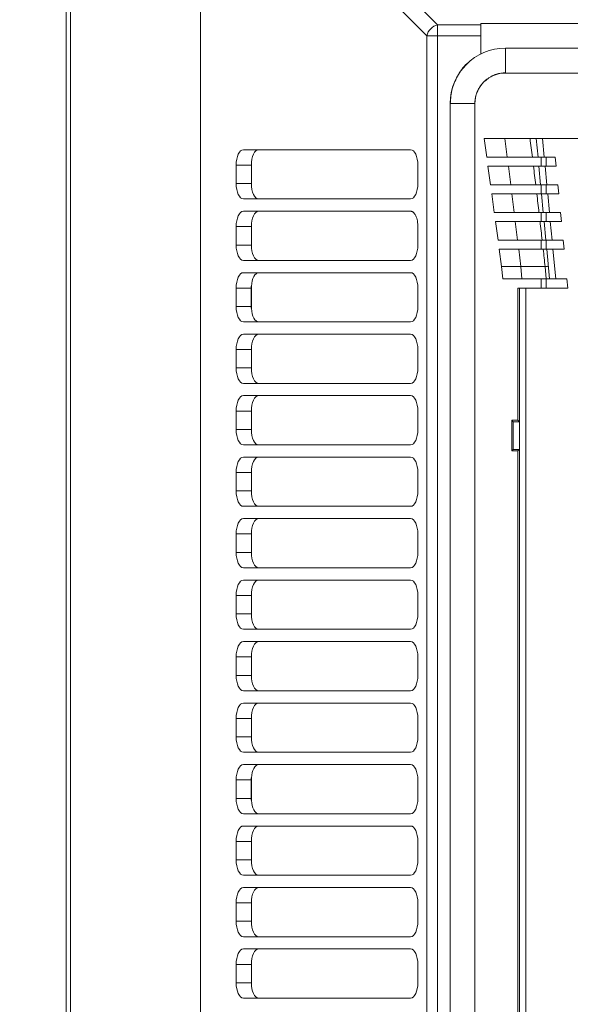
# Model space of a CAD drawing. Header units: millimetres. Extents: x 30 to 1432, y 107 to 988.
# Tile 11 of 34: x 933 to 1023, y 614 to 774. Entities that reach past the tile are written whole.
import ezdxf

# ---------------------------------------------------------------- set-up
doc = ezdxf.new("R2010")
doc.units = ezdxf.units.MM
doc.header["$LTSCALE"] = 5
doc.layers.add('AA', color=7, linetype='Continuous')
doc.styles.add('SLDTEXTSTYLE1', font='TXT', dxfattribs={"width": 0.75})
doc.dimstyles.new('SLDDIMSTYLE2', dxfattribs={"dimtxt": 17.5, "dimasz": 16.51, "dimexe": 0, "dimexo": 0.0625, "dimgap": 4.375, "dimtad": 1, "dimrnd": 1e-09, "dimzin": 12, "dimdsep": 46, "dimtxsty": 'SLDTEXTSTYLE1', "dimsah": 1, "dimcen": 0.09, "dimadec": 0, "dimazin": 3, "dimtfac": 1, "dimtmove": 0, "dimatfit": 0, "dimfxl": 1, "dimfrac": 2, "dimtolj": 1, "dimtzin": 12, "dimarcsym": 0})

# ---------------------------------------------------------------- blocks, each defined once
blk = doc.blocks.new('*D7')
at = {"layer": 'AA', "color": 7}
for p, q in [((941, 836.31), (941, 887.19)), ((1038, 706.39), (1038, 887.19)), ((941, 882.19), (909.25, 882.19)), ((1038, 882.19), (941, 882.19)), ((1038, 882.19), (1069.75, 882.19))]:
    blk.add_line(p, q, dxfattribs=at)
for points in [[(941, 882.19), (924.49, 884.73), (924.49, 879.65)], [(1038, 882.19), (1054.51, 879.65), (1054.51, 884.73)]]:
    blk.add_solid(points, dxfattribs=at)
at = {"layer": 'AA', "color": 7, "insert": (953.88, 904.75, 18.06), "char_height": 17.5, "attachment_point": 1, "style": 'SLDTEXTSTYLE1'}
blk.add_mtext('97', dxfattribs=at)

msp = doc.modelspace()

# ---------------------------------------------------------------- linework, layer by layer
at = {"color": 7, "linetype": 'Continuous', "lineweight": 15}
for p, q in [((941.003, 397.078), (941.003, 831.31)), ((941.71, 397.078), (941.71, 831.31)), ((1008.503, 773.508), (1008.503, 773.741)), ((1008.503, 773.741), (1025.503, 773.741)), ((1001.454, 773.508), (1008.503, 773.508)), ((1001.454, 771.742), (1001.454, 773.508)), ((1001.454, 771.742), (999.689, 771.742)), ((1001.454, 456.645), (1001.454, 771.742)), ((1001.454, 771.742), (1008.503, 771.742)), ((1008.503, 771.742), (1008.503, 768.756)), ((1305.503, 769.713), (1012.503, 769.713)), ((1012.503, 765.674), (1305.503, 765.674)), ((1003.483, 760.694), (1003.483, 467.694)), ((1007.522, 467.694), (1007.522, 760.694)), ((1009.033, 755), (1012.413, 755)), ((1012.413, 755), (1016.484, 755)), ((1012.413, 755), (1012.785, 752)), ((1017.503, 755), (1018.507, 755)), ((1017.503, 755), (1017.787, 752)), ((1018.791, 752), (1018.507, 755)), ((1018.507, 755), (1024.468, 755)), ((1009.442, 752), (1012.785, 752)), ((1012.785, 752), (1016.863, 752)), ((1020.599, 752), (1018.791, 752)), ((968.667, 747.694), (968.667, 750.694)), ((971.139, 750.694), (968.667, 750.694)), ((1017.048, 750.5), (1012.97, 750.5)), ((1013.342, 747.5), (1012.97, 750.5)), ((1018.933, 750.5), (1017.928, 750.5)), ((1018.933, 750.5), (1020.741, 750.5)), ((1019.217, 747.5), (1018.933, 750.5)), ((971.139, 747.694), (968.667, 747.694)), ((1013.342, 747.5), (1017.413, 747.5)), ((1018.212, 747.5), (1019.217, 747.5)), ((1021.025, 747.5), (1019.217, 747.5)), ((997.06, 745.194), (969.84, 745.194)), ((1013.528, 746), (1010.26, 746)), ((1017.592, 746), (1013.528, 746)), ((1013.899, 743), (1013.528, 746)), ((1019.359, 746), (1018.354, 746)), ((1018.354, 746), (1018.638, 743)), ((1019.359, 746), (1021.167, 746)), ((1019.643, 743), (1019.359, 746)), ((969.84, 743.194), (997.06, 743.194)), ((1010.669, 743), (1013.899, 743)), ((1013.899, 743), (1017.945, 743)), ((1018.638, 743), (1019.643, 743)), ((1021.451, 743), (1019.643, 743)), ((968.667, 737.694), (968.667, 740.694)), ((1018.119, 741.5), (1014.085, 741.5)), ((1014.456, 738.5), (1014.085, 741.5)), ((1019.785, 741.5), (1018.78, 741.5)), ((1018.78, 741.5), (1019.064, 738.5)), ((1019.785, 741.5), (1021.593, 741.5)), ((1020.068, 738.5), (1019.785, 741.5)), ((1011.282, 738.5), (1014.456, 738.5)), ((1019.064, 738.5), (1020.068, 738.5)), ((1021.877, 738.5), (1020.068, 738.5)), ((1021.877, 738.5), (1022.018, 737)), ((1014.642, 737), (1011.487, 737)), ((1018.631, 737), (1014.642, 737)), ((1014.989, 734.194), (1014.642, 737)), ((1020.21, 737), (1019.206, 737)), ((1019.206, 737), (1019.661, 732.194)), ((1020.21, 737), (1022.018, 737)), ((1020.665, 732.194), (1020.21, 737)), ((997.06, 735.194), (969.84, 735.194)), ((1014.989, 734.194), (1018.945, 734.194)), ((1015.179, 732.194), (1014.989, 734.194)), ((1019.134, 732.194), (1018.945, 734.194)), ((969.84, 733.194), (997.06, 733.194)), ((1012.059, 732.194), (1015.179, 732.194)), ((1015.179, 732.194), (1019.134, 732.194)), ((1019.134, 732.194), (1019.661, 732.194)), ((1019.661, 732.194), (1020.665, 732.194)), ((1022.473, 732.194), (1020.665, 732.194)), ((971.103, 730.694), (968.667, 730.694)), ((1014.503, 730.694), (1014.786, 730.694)), ((1014.786, 730.694), (1014.786, 497.694)), ((1014.786, 730.694), (1015.786, 730.694)), ((1015.786, 730.694), (1022.615, 730.694)), ((1015.786, 497.694), (1015.786, 730.694)), ((971.103, 727.694), (968.667, 727.694)), ((997.06, 725.194), (969.84, 725.194)), ((969.84, 723.194), (997.06, 723.194)), ((968.667, 717.694), (968.667, 720.694)), ((971.139, 720.694), (968.667, 720.694)), ((971.139, 717.694), (968.667, 717.694)), ((997.06, 715.194), (969.84, 715.194)), ((969.84, 713.194), (997.06, 713.194)), ((968.667, 707.694), (968.667, 710.694)), ((971.139, 710.694), (968.667, 710.694)), ((1014.503, 709.194), (1013.503, 709.194)), ((1013.749, 708.947), (1013.503, 709.194)), ((1013.503, 709.194), (1013.503, 704.194)), ((1013.749, 708.947), (1014.764, 708.932)), ((1013.749, 704.44), (1013.749, 708.947)), ((1014.764, 708.932), (1014.764, 704.455)), ((971.139, 707.694), (968.667, 707.694)), ((997.06, 705.194), (969.84, 705.194)), ((969.84, 703.194), (997.06, 703.194)), ((1013.503, 704.194), (1013.749, 704.44)), ((1014.764, 704.455), (1013.749, 704.44)), ((1014.764, 704.455), (1014.503, 704.194)), ((1014.503, 704.194), (1014.503, 524.194)), ((968.667, 697.694), (968.667, 700.694)), ((971.139, 700.694), (968.667, 700.694)), ((971.139, 697.694), (968.667, 697.694)), ((997.06, 695.194), (969.84, 695.194)), ((969.84, 693.194), (997.06, 693.194)), ((968.667, 687.694), (968.667, 690.694)), ((971.139, 690.694), (968.667, 690.694)), ((971.139, 687.694), (968.667, 687.694)), ((997.06, 685.194), (969.84, 685.194)), ((969.84, 683.194), (997.06, 683.194)), ((968.667, 677.694), (968.667, 680.694)), ((971.139, 680.694), (968.667, 680.694)), ((971.139, 677.694), (968.667, 677.694)), ((997.06, 675.194), (969.84, 675.194)), ((969.84, 673.194), (997.06, 673.194)), ((968.667, 667.694), (968.667, 670.694)), ((971.139, 667.694), (968.667, 667.694)), ((997.06, 665.194), (969.84, 665.194)), ((969.84, 663.194), (997.06, 663.194)), ((971.139, 660.694), (968.667, 660.694)), ((971.139, 657.694), (968.667, 657.694)), ((997.06, 655.194), (969.84, 655.194)), ((969.84, 653.194), (997.06, 653.194)), ((968.667, 647.694), (968.667, 650.694)), ((971.103, 650.694), (968.667, 650.694)), ((971.103, 647.694), (968.667, 647.694)), ((997.06, 645.194), (969.84, 645.194)), ((969.84, 643.194), (997.06, 643.194)), ((968.667, 637.694), (968.667, 640.694)), ((971.139, 640.694), (968.667, 640.694)), ((971.139, 637.694), (968.667, 637.694)), ((997.06, 635.194), (969.84, 635.194)), ((969.84, 633.194), (997.06, 633.194)), ((968.667, 627.694), (968.667, 630.694)), ((971.139, 630.694), (968.667, 630.694)), ((971.139, 627.694), (968.667, 627.694)), ((997.06, 625.194), (969.84, 625.194)), ((969.84, 623.194), (997.06, 623.194)), ((968.667, 617.694), (968.667, 620.694)), ((971.139, 620.694), (968.667, 620.694)), ((971.139, 617.694), (968.667, 617.694)), ((997.06, 615.194), (969.84, 615.194))]:
    msp.add_line(p, q, dxfattribs=at)
at = {"color": 144, "linetype": 'Continuous', "lineweight": 0}
for p, q in [((1001.454, 773.508), (969.532, 805.43)), ((962.858, 799.394), (962.858, 428.994)), ((1008.503, 771.742), (1008.503, 773.508)), ((999.689, 456.645), (999.689, 771.742)), ((1009.033, 755), (1009.442, 752)), ((969.84, 753.194), (997.06, 753.194)), ((1017.787, 752), (1018.791, 752)), ((1018.303, 752), (1018.303, 750.5)), ((1020.741, 750.5), (1020.599, 752)), ((971.139, 750.694), (971.139, 747.694)), ((971.149, 751.021), (971.149, 747.367)), ((998.234, 750.694), (998.234, 747.694)), ((1012.97, 750.5), (1009.647, 750.5)), ((1009.647, 750.5), (1010.056, 747.5)), ((1017.928, 750.5), (1018.212, 747.5)), ((1010.056, 747.5), (1013.342, 747.5)), ((1018.303, 747.5), (1018.303, 746)), ((1021.167, 746), (1021.025, 747.5)), ((1010.26, 746), (1010.669, 743)), ((1018.303, 743), (1018.303, 741.5)), ((1021.593, 741.5), (1021.451, 743)), ((971.139, 740.694), (968.667, 740.694)), ((971.139, 740.694), (971.139, 737.694)), ((971.149, 741.021), (971.149, 737.367)), ((998.234, 740.694), (998.234, 737.694)), ((1014.085, 741.5), (1010.874, 741.5)), ((1010.874, 741.5), (1011.282, 738.5)), ((1014.456, 738.5), (1018.462, 738.5)), ((1018.303, 738.5), (1018.303, 737)), ((971.139, 737.694), (968.667, 737.694)), ((1011.487, 737), (1011.869, 734.194)), ((1011.869, 734.194), (1014.989, 734.194)), ((1012.059, 732.194), (1011.869, 734.194)), ((1018.303, 732.194), (1018.303, 730.694)), ((1022.615, 730.694), (1022.473, 732.194)), ((968.667, 727.694), (968.667, 730.694)), ((971.103, 730.694), (971.103, 727.694)), ((971.149, 731.021), (971.149, 727.367)), ((998.234, 730.694), (998.234, 727.694)), ((1014.503, 730.694), (1014.503, 709.194)), ((971.139, 720.694), (971.139, 717.694)), ((971.149, 721.021), (971.149, 717.367)), ((998.234, 720.694), (998.234, 717.694)), ((971.139, 710.694), (971.139, 707.694)), ((971.149, 711.021), (971.149, 707.367)), ((998.234, 710.694), (998.234, 707.694)), ((1014.503, 709.194), (1014.764, 708.932)), ((1013.503, 704.194), (1014.503, 704.194)), ((971.139, 700.694), (971.139, 697.694)), ((971.149, 701.021), (971.149, 697.367)), ((998.234, 700.694), (998.234, 697.694)), ((971.139, 690.694), (971.139, 687.694)), ((971.149, 691.021), (971.149, 687.367)), ((998.234, 690.694), (998.234, 687.694)), ((971.139, 680.694), (971.139, 677.694)), ((971.149, 681.021), (971.149, 677.367)), ((998.234, 680.694), (998.234, 677.694)), ((971.139, 670.694), (968.667, 670.694)), ((971.139, 670.694), (971.139, 667.694)), ((971.149, 671.021), (971.149, 667.367)), ((998.234, 670.694), (998.234, 667.694)), ((968.667, 657.694), (968.667, 660.694)), ((971.139, 660.694), (971.139, 657.694)), ((971.149, 661.021), (971.149, 657.367)), ((998.234, 660.694), (998.234, 657.694)), ((971.103, 650.694), (971.103, 647.694)), ((971.149, 651.021), (971.149, 647.367)), ((998.234, 650.694), (998.234, 647.694)), ((971.139, 640.694), (971.139, 637.694)), ((971.149, 641.021), (971.149, 637.367)), ((998.234, 640.694), (998.234, 637.694)), ((971.149, 631.021), (971.149, 627.367)), ((971.139, 630.694), (971.139, 627.694)), ((998.234, 630.694), (998.234, 627.694)), ((971.139, 620.694), (971.139, 617.694)), ((971.149, 621.021), (971.149, 617.367)), ((998.234, 620.694), (998.234, 617.694))]:
    msp.add_line(p, q, dxfattribs=at)
at = {"color": 8, "linetype": 'Continuous', "lineweight": 15}
for p, q in [((999.689, 771.742), (967.766, 803.664)), ((1012.503, 765.674), (1012.503, 769.713)), ((1007.522, 760.694), (1003.483, 760.694)), ((1019.103, 750.5), (1019.103, 752)), ((1019.103, 746), (1019.103, 747.5)), ((1019.103, 741.5), (1019.103, 743)), ((1019.103, 737), (1019.103, 738.5)), ((1019.103, 730.694), (1019.103, 732.194))]:
    msp.add_line(p, q, dxfattribs=at)
at = {"color": 7, "linetype": 'Continuous', "lineweight": 15, "flags": 128}
for points in [[(968.667, 750.694), (968.689, 751.181), (968.756, 751.65), (968.865, 752.083), (969.011, 752.461), (969.188, 752.772), (969.391, 753.003), (969.611, 753.146), (969.84, 753.194)], [(997.06, 753.194), (997.289, 753.146), (997.509, 753.003), (997.712, 752.772), (997.89, 752.461), (998.036, 752.083), (998.145, 751.65), (998.211, 751.181), (998.234, 750.694)], [(969.84, 745.194), (969.611, 745.242), (969.391, 745.384), (969.188, 745.615), (969.011, 745.926), (968.865, 746.305), (968.756, 746.737), (968.689, 747.206), (968.667, 747.694)], [(998.234, 747.694), (998.211, 747.206), (998.145, 746.737), (998.036, 746.305), (997.89, 745.926), (997.712, 745.615), (997.509, 745.384), (997.289, 745.242), (997.06, 745.194)], [(968.667, 740.694), (968.689, 741.181), (968.756, 741.65), (968.865, 742.083), (969.011, 742.461), (969.188, 742.772), (969.391, 743.003), (969.611, 743.146), (969.84, 743.194)], [(969.84, 735.194), (969.611, 735.242), (969.391, 735.384), (969.188, 735.615), (969.011, 735.926), (968.865, 736.305), (968.756, 736.737), (968.689, 737.206), (968.667, 737.694)], [(968.667, 730.694), (968.689, 731.181), (968.756, 731.65), (968.865, 732.083), (969.011, 732.461), (969.188, 732.772), (969.391, 733.003), (969.611, 733.146), (969.84, 733.194)], [(997.06, 733.194), (997.289, 733.146), (997.509, 733.003), (997.712, 732.772), (997.89, 732.461), (998.036, 732.083), (998.145, 731.65), (998.211, 731.181), (998.234, 730.694)], [(969.84, 725.194), (969.611, 725.242), (969.391, 725.384), (969.188, 725.615), (969.011, 725.926), (968.865, 726.305), (968.756, 726.737), (968.689, 727.206), (968.667, 727.694)], [(968.667, 720.694), (968.689, 721.181), (968.756, 721.65), (968.865, 722.083), (969.011, 722.461), (969.188, 722.772), (969.391, 723.003), (969.611, 723.146), (969.84, 723.194)], [(997.06, 723.194), (997.289, 723.146), (997.509, 723.003), (997.712, 722.772), (997.89, 722.461), (998.036, 722.083), (998.145, 721.65), (998.211, 721.181), (998.234, 720.694)], [(969.84, 715.194), (969.611, 715.242), (969.391, 715.384), (969.188, 715.615), (969.011, 715.926), (968.865, 716.305), (968.756, 716.737), (968.689, 717.206), (968.667, 717.694)], [(968.667, 710.694), (968.689, 711.181), (968.756, 711.65), (968.865, 712.083), (969.011, 712.461), (969.188, 712.772), (969.391, 713.003), (969.611, 713.146), (969.84, 713.194)], [(997.06, 713.194), (997.289, 713.146), (997.509, 713.003), (997.712, 712.772), (997.89, 712.461), (998.036, 712.083), (998.145, 711.65), (998.211, 711.181), (998.234, 710.694)], [(969.84, 705.194), (969.611, 705.242), (969.391, 705.384), (969.188, 705.615), (969.011, 705.926), (968.865, 706.305), (968.756, 706.737), (968.689, 707.206), (968.667, 707.694)], [(998.234, 707.694), (998.211, 707.206), (998.145, 706.737), (998.036, 706.305), (997.89, 705.926), (997.712, 705.615), (997.509, 705.384), (997.289, 705.242), (997.06, 705.194)], [(968.667, 700.694), (968.689, 701.181), (968.756, 701.65), (968.865, 702.083), (969.011, 702.461), (969.188, 702.772), (969.391, 703.003), (969.611, 703.146), (969.84, 703.194)], [(997.06, 703.194), (997.289, 703.146), (997.509, 703.003), (997.712, 702.772), (997.89, 702.461), (998.036, 702.083), (998.145, 701.65), (998.211, 701.181), (998.234, 700.694)], [(969.84, 695.194), (969.611, 695.242), (969.391, 695.384), (969.188, 695.615), (969.011, 695.926), (968.865, 696.305), (968.756, 696.737), (968.689, 697.206), (968.667, 697.694)], [(998.234, 697.694), (998.211, 697.206), (998.145, 696.737), (998.036, 696.305), (997.89, 695.926), (997.712, 695.615), (997.509, 695.384), (997.289, 695.242), (997.06, 695.194)], [(968.667, 690.694), (968.689, 691.181), (968.756, 691.65), (968.865, 692.083), (969.011, 692.461), (969.188, 692.772), (969.391, 693.003), (969.611, 693.146), (969.84, 693.194)], [(997.06, 693.194), (997.289, 693.146), (997.509, 693.003), (997.712, 692.772), (997.89, 692.461), (998.036, 692.083), (998.145, 691.65), (998.211, 691.181), (998.234, 690.694)], [(969.84, 685.194), (969.611, 685.242), (969.391, 685.384), (969.188, 685.615), (969.011, 685.926), (968.865, 686.305), (968.756, 686.737), (968.689, 687.206), (968.667, 687.694)], [(998.234, 687.694), (998.211, 687.206), (998.145, 686.737), (998.036, 686.305), (997.89, 685.926), (997.712, 685.615), (997.509, 685.384), (997.289, 685.242), (997.06, 685.194)], [(997.06, 683.194), (997.289, 683.146), (997.509, 683.003), (997.712, 682.772), (997.89, 682.461), (998.036, 682.083), (998.145, 681.65), (998.211, 681.181), (998.234, 680.694)], [(969.84, 675.194), (969.611, 675.242), (969.391, 675.384), (969.188, 675.615), (969.011, 675.926), (968.865, 676.305), (968.756, 676.737), (968.689, 677.206), (968.667, 677.694)], [(968.667, 670.694), (968.689, 671.181), (968.756, 671.65), (968.865, 672.083), (969.011, 672.461), (969.188, 672.772), (969.391, 673.003), (969.611, 673.146), (969.84, 673.194)], [(997.06, 673.194), (997.289, 673.146), (997.509, 673.003), (997.712, 672.772), (997.89, 672.461), (998.036, 672.083), (998.145, 671.65), (998.211, 671.181), (998.234, 670.694)], [(969.84, 665.194), (969.611, 665.242), (969.391, 665.384), (969.188, 665.615), (969.011, 665.926), (968.865, 666.305), (968.756, 666.737), (968.689, 667.206), (968.667, 667.694)], [(998.234, 667.694), (998.211, 667.206), (998.145, 666.737), (998.036, 666.305), (997.89, 665.926), (997.712, 665.615), (997.509, 665.384), (997.289, 665.242), (997.06, 665.194)], [(968.667, 660.694), (968.689, 661.181), (968.756, 661.65), (968.865, 662.083), (969.011, 662.461), (969.188, 662.772), (969.391, 663.003), (969.611, 663.146), (969.84, 663.194)], [(997.06, 663.194), (997.289, 663.146), (997.509, 663.003), (997.712, 662.772), (997.89, 662.461), (998.036, 662.083), (998.145, 661.65), (998.211, 661.181), (998.234, 660.694)], [(969.84, 655.194), (969.611, 655.242), (969.391, 655.384), (969.188, 655.615), (969.011, 655.926), (968.865, 656.305), (968.756, 656.737), (968.689, 657.206), (968.667, 657.694)], [(998.234, 657.694), (998.211, 657.206), (998.145, 656.737), (998.036, 656.305), (997.89, 655.926), (997.712, 655.615), (997.509, 655.384), (997.289, 655.242), (997.06, 655.194)], [(968.667, 650.694), (968.689, 651.181), (968.756, 651.65), (968.865, 652.083), (969.011, 652.461), (969.188, 652.772), (969.391, 653.003), (969.611, 653.146), (969.84, 653.194)], [(997.06, 653.194), (997.289, 653.146), (997.509, 653.003), (997.712, 652.772), (997.89, 652.461), (998.036, 652.083), (998.145, 651.65), (998.211, 651.181), (998.234, 650.694)], [(969.84, 645.194), (969.611, 645.242), (969.391, 645.384), (969.188, 645.615), (969.011, 645.926), (968.865, 646.305), (968.756, 646.737), (968.689, 647.206), (968.667, 647.694)], [(998.234, 647.694), (998.211, 647.206), (998.145, 646.737), (998.036, 646.305), (997.89, 645.926), (997.712, 645.615), (997.509, 645.384), (997.289, 645.242), (997.06, 645.194)], [(968.667, 640.694), (968.689, 641.181), (968.756, 641.65), (968.865, 642.083), (969.011, 642.461), (969.188, 642.772), (969.391, 643.003), (969.611, 643.146), (969.84, 643.194)], [(997.06, 643.194), (997.289, 643.146), (997.509, 643.003), (997.712, 642.772), (997.89, 642.461), (998.036, 642.083), (998.145, 641.65), (998.211, 641.181), (998.234, 640.694)], [(969.84, 635.194), (969.611, 635.242), (969.391, 635.384), (969.188, 635.615), (969.011, 635.926), (968.865, 636.305), (968.756, 636.737), (968.689, 637.206), (968.667, 637.694)], [(998.234, 637.694), (998.211, 637.206), (998.145, 636.737), (998.036, 636.305), (997.89, 635.926), (997.712, 635.615), (997.509, 635.384), (997.289, 635.242), (997.06, 635.194)], [(997.06, 633.194), (997.289, 633.146), (997.509, 633.003), (997.712, 632.772), (997.89, 632.461), (998.036, 632.083), (998.145, 631.65), (998.211, 631.181), (998.234, 630.694)], [(969.84, 625.194), (969.611, 625.242), (969.391, 625.384), (969.188, 625.615), (969.011, 625.926), (968.865, 626.305), (968.756, 626.737), (968.689, 627.206), (968.667, 627.694)], [(998.234, 627.694), (998.211, 627.206), (998.145, 626.737), (998.036, 626.305), (997.89, 625.926), (997.712, 625.615), (997.509, 625.384), (997.289, 625.242), (997.06, 625.194)], [(968.667, 620.694), (968.689, 621.181), (968.756, 621.65), (968.865, 622.083), (969.011, 622.461), (969.188, 622.772), (969.391, 623.003), (969.611, 623.146), (969.84, 623.194)], [(997.06, 623.194), (997.289, 623.146), (997.509, 623.003), (997.712, 622.772), (997.89, 622.461), (998.036, 622.083), (998.145, 621.65), (998.211, 621.181), (998.234, 620.694)], [(969.84, 615.194), (969.611, 615.242), (969.391, 615.384), (969.188, 615.615), (969.011, 615.926), (968.865, 616.305), (968.756, 616.737), (968.689, 617.206), (968.667, 617.694)], [(998.234, 617.694), (998.211, 617.206), (998.145, 616.737), (998.036, 616.305), (997.89, 615.926), (997.712, 615.615), (997.509, 615.384), (997.289, 615.242), (997.06, 615.194)]]:
    msp.add_lwpolyline(points, dxfattribs=at)
at = {"color": 144, "linetype": 'Continuous', "lineweight": 0, "flags": 128}
for points in [[(972.313, 753.194), (972.084, 753.146), (971.864, 753.003), (971.661, 752.772), (971.483, 752.461), (971.337, 752.083), (971.228, 751.65), (971.162, 751.181), (971.139, 750.694)], [(971.139, 747.694), (971.162, 747.206), (971.228, 746.737), (971.337, 746.305), (971.483, 745.926), (971.661, 745.615), (971.864, 745.384), (972.084, 745.242), (972.313, 745.194)], [(972.313, 743.194), (972.084, 743.146), (971.864, 743.003), (971.661, 742.772), (971.483, 742.461), (971.337, 742.083), (971.228, 741.65), (971.162, 741.181), (971.139, 740.694)], [(971.139, 737.694), (971.162, 737.206), (971.228, 736.737), (971.337, 736.305), (971.483, 735.926), (971.661, 735.615), (971.864, 735.384), (972.084, 735.242), (972.313, 735.194)], [(998.234, 737.694), (998.211, 737.206), (998.145, 736.737), (998.036, 736.305), (997.89, 735.926), (997.712, 735.615), (997.509, 735.384), (997.289, 735.242), (997.06, 735.194)], [(972.313, 733.194), (972.103, 733.153), (971.899, 733.034), (971.709, 732.838), (971.539, 732.574), (971.394, 732.248), (971.278, 731.873), (971.195, 731.459), (971.149, 731.021)], [(971.149, 727.367), (971.195, 726.928), (971.278, 726.515), (971.394, 726.139), (971.539, 725.814), (971.709, 725.549), (971.899, 725.354), (972.103, 725.234), (972.313, 725.194)], [(998.234, 727.694), (998.211, 727.206), (998.145, 726.737), (998.036, 726.305), (997.89, 725.926), (997.712, 725.615), (997.509, 725.384), (997.289, 725.242), (997.06, 725.194)], [(972.313, 723.194), (972.084, 723.146), (971.864, 723.003), (971.661, 722.772), (971.483, 722.461), (971.337, 722.083), (971.228, 721.65), (971.162, 721.181), (971.139, 720.694)], [(971.139, 717.694), (971.162, 717.206), (971.228, 716.737), (971.337, 716.305), (971.483, 715.926), (971.661, 715.615), (971.864, 715.384), (972.084, 715.242), (972.313, 715.194)], [(998.234, 717.694), (998.211, 717.206), (998.145, 716.737), (998.036, 716.305), (997.89, 715.926), (997.712, 715.615), (997.509, 715.384), (997.289, 715.242), (997.06, 715.194)], [(972.313, 713.194), (972.084, 713.146), (971.864, 713.003), (971.661, 712.772), (971.483, 712.461), (971.337, 712.083), (971.228, 711.65), (971.162, 711.181), (971.139, 710.694)], [(971.139, 707.694), (971.162, 707.206), (971.228, 706.737), (971.337, 706.305), (971.483, 705.926), (971.661, 705.615), (971.864, 705.384), (972.084, 705.242), (972.313, 705.194)], [(972.313, 703.194), (972.084, 703.146), (971.864, 703.003), (971.661, 702.772), (971.483, 702.461), (971.337, 702.083), (971.228, 701.65), (971.162, 701.181), (971.139, 700.694)], [(971.139, 697.694), (971.162, 697.206), (971.228, 696.737), (971.337, 696.305), (971.483, 695.926), (971.661, 695.615), (971.864, 695.384), (972.084, 695.242), (972.313, 695.194)], [(972.313, 693.194), (972.084, 693.146), (971.864, 693.003), (971.661, 692.772), (971.483, 692.461), (971.337, 692.083), (971.228, 691.65), (971.162, 691.181), (971.139, 690.694)], [(971.139, 687.694), (971.162, 687.206), (971.228, 686.737), (971.337, 686.305), (971.483, 685.926), (971.661, 685.615), (971.864, 685.384), (972.084, 685.242), (972.313, 685.194)], [(968.667, 680.694), (968.689, 681.181), (968.756, 681.65), (968.865, 682.083), (969.011, 682.461), (969.188, 682.772), (969.391, 683.003), (969.611, 683.146), (969.84, 683.194)], [(972.313, 683.194), (972.084, 683.146), (971.864, 683.003), (971.661, 682.772), (971.483, 682.461), (971.337, 682.083), (971.228, 681.65), (971.162, 681.181), (971.139, 680.694)], [(971.139, 677.694), (971.162, 677.206), (971.228, 676.737), (971.337, 676.305), (971.483, 675.926), (971.661, 675.615), (971.864, 675.384), (972.084, 675.242), (972.313, 675.194)], [(998.234, 677.694), (998.211, 677.206), (998.145, 676.737), (998.036, 676.305), (997.89, 675.926), (997.712, 675.615), (997.509, 675.384), (997.289, 675.242), (997.06, 675.194)], [(972.313, 673.194), (972.084, 673.146), (971.864, 673.003), (971.661, 672.772), (971.483, 672.461), (971.337, 672.083), (971.228, 671.65), (971.162, 671.181), (971.139, 670.694)], [(971.139, 667.694), (971.162, 667.206), (971.228, 666.737), (971.337, 666.305), (971.483, 665.926), (971.661, 665.615), (971.864, 665.384), (972.084, 665.242), (972.313, 665.194)], [(972.313, 663.194), (972.084, 663.146), (971.864, 663.003), (971.661, 662.772), (971.483, 662.461), (971.337, 662.083), (971.228, 661.65), (971.162, 661.181), (971.139, 660.694)], [(971.139, 657.694), (971.162, 657.206), (971.228, 656.737), (971.337, 656.305), (971.483, 655.926), (971.661, 655.615), (971.864, 655.384), (972.084, 655.242), (972.313, 655.194)], [(972.313, 653.194), (972.103, 653.153), (971.899, 653.034), (971.709, 652.838), (971.539, 652.574), (971.394, 652.248), (971.278, 651.873), (971.195, 651.459), (971.149, 651.021)], [(971.149, 647.367), (971.195, 646.928), (971.278, 646.515), (971.394, 646.139), (971.539, 645.814), (971.709, 645.549), (971.899, 645.354), (972.103, 645.234), (972.313, 645.194)], [(972.313, 643.194), (972.084, 643.146), (971.864, 643.003), (971.661, 642.772), (971.483, 642.461), (971.337, 642.083), (971.228, 641.65), (971.162, 641.181), (971.139, 640.694)], [(971.139, 637.694), (971.162, 637.206), (971.228, 636.737), (971.337, 636.305), (971.483, 635.926), (971.661, 635.615), (971.864, 635.384), (972.084, 635.242), (972.313, 635.194)], [(968.667, 630.694), (968.689, 631.181), (968.756, 631.65), (968.865, 632.083), (969.011, 632.461), (969.188, 632.772), (969.391, 633.003), (969.611, 633.146), (969.84, 633.194)], [(972.313, 633.194), (972.084, 633.146), (971.864, 633.003), (971.661, 632.772), (971.483, 632.461), (971.337, 632.083), (971.228, 631.65), (971.162, 631.181), (971.139, 630.694)], [(971.139, 627.694), (971.162, 627.206), (971.228, 626.737), (971.337, 626.305), (971.483, 625.926), (971.661, 625.615), (971.864, 625.384), (972.084, 625.242), (972.313, 625.194)], [(972.313, 623.194), (972.084, 623.146), (971.864, 623.003), (971.661, 622.772), (971.483, 622.461), (971.337, 622.083), (971.228, 621.65), (971.162, 621.181), (971.139, 620.694)], [(971.139, 617.694), (971.162, 617.206), (971.228, 616.737), (971.337, 616.305), (971.483, 615.926), (971.661, 615.615), (971.864, 615.384), (972.084, 615.242), (972.313, 615.194)]]:
    msp.add_lwpolyline(points, dxfattribs=at)
at = {"color": 7, "linetype": 'Continuous', "lineweight": 15}
for centre, radius, start, end in [((1002.012, 771.185), 2.389, 103.48748, 166.51252), ((1012.503, 760.694), 9.02, 90, 180), ((1012.503, 760.694), 4.98, 90, 180)]:
    msp.add_arc(centre, radius, start, end, dxfattribs=at)
at = {"color": 144, "linetype": 'Continuous', "lineweight": 0}
for points, knots in [([(1006.508, 767.401), (1006.5, 767.396), (1005.79, 766.915), (1004.792, 765.459), (1003.692, 763.185), (1003.565, 761.513), (1003.503, 760.694)], [0, 0, 0, 0, 0.0039934, 0.34028594, 0.67657848, 1, 1, 1, 1]), ([(1007.503, 760.694), (1007.504, 760.773), (1007.506, 760.931), (1007.523, 761.166), (1007.55, 761.4), (1007.589, 761.631), (1007.638, 761.86), (1007.699, 762.088), (1007.77, 762.313), (1007.883, 762.618), (1008.055, 762.998), (1008.312, 763.437), (1008.615, 763.852), (1008.961, 764.235), (1009.344, 764.582), (1009.759, 764.884), (1010.199, 765.141), (1010.621, 765.333), (1011.017, 765.473), (1011.381, 765.572), (1011.75, 765.642), (1012.124, 765.686), (1012.376, 765.691), (1012.503, 765.694)], [0, 0, 0, 0, 0.0302475, 0.0602919, 0.0901993, 0.1200369, 0.1498723, 0.1797731, 0.2098064, 0.2400387, 0.3043154, 0.3686592, 0.4343036, 0.5000165, 0.5656609, 0.6313738, 0.6956506, 0.7599943, 0.8082389, 0.8560861, 0.9038109, 0.9516907, 1, 1, 1, 1]), ([(997.06, 743.194), (997.085, 743.193), (997.134, 743.191), (997.208, 743.176), (997.28, 743.151), (997.352, 743.117), (997.423, 743.073), (997.544, 742.98), (997.709, 742.799), (997.896, 742.474), (998.048, 742.077), (998.145, 741.678), (998.2, 741.317), (998.229, 741.008), (998.232, 740.799), (998.234, 740.694)], [0, 0, 0, 0, 0.0403177, 0.0803098, 0.1201341, 0.1599506, 0.1999192, 0.240198, 0.3700596, 0.5000577, 0.6299193, 0.7599174, 0.8400681, 0.9196688, 1, 1, 1, 1]), ([(971.149, 731.021), (971.14, 730.985), (971.122, 730.913), (971.106, 730.803), (971.104, 730.73), (971.103, 730.694)], [0, 0, 0, 0, 0.3373109, 0.669922, 1, 1, 1, 1]), ([(971.103, 727.694), (971.104, 727.666), (971.105, 727.612), (971.114, 727.53), (971.128, 727.448), (971.142, 727.394), (971.149, 727.367)], [0, 0, 0, 0, 0.2474085, 0.495932, 0.7464951, 1, 1, 1, 1]), ([(971.149, 651.021), (971.14, 650.985), (971.122, 650.913), (971.106, 650.803), (971.104, 650.73), (971.103, 650.694)], [0, 0, 0, 0, 0.3373109, 0.669922, 1, 1, 1, 1]), ([(971.103, 647.694), (971.104, 647.666), (971.105, 647.612), (971.114, 647.53), (971.128, 647.448), (971.142, 647.394), (971.149, 647.367)], [0, 0, 0, 0, 0.2474085, 0.495932, 0.7464951, 1, 1, 1, 1])]:
    msp.add_open_spline(points, degree=3, knots=knots, dxfattribs=at)
at = {"color": 7, "linetype": 'Continuous', "lineweight": 15}
for points in [[(1016.484, 755), (1016.822, 755), (1017.076, 755), (1017.417, 755), (1017.503, 755), (1017.503, 755)], [(1018.303, 755), (1018.303, 755), (1018.389, 755), (1018.685, 755), (1018.893, 755), (1019.103, 755)], [(1016.863, 752), (1017.169, 752), (1017.4, 752), (1017.709, 752), (1017.787, 752), (1017.787, 752)], [(1017.928, 750.5), (1017.928, 750.5), (1017.855, 750.5), (1017.56, 750.5), (1017.34, 750.5), (1017.048, 750.5)], [(1017.413, 747.5), (1017.678, 747.5), (1017.878, 747.5), (1018.146, 747.5), (1018.212, 747.5), (1018.212, 747.5)], [(1018.354, 746), (1018.354, 746), (1018.29, 746), (1018.036, 746), (1017.845, 746), (1017.592, 746)], [(1017.945, 743), (1018.175, 743), (1018.349, 743), (1018.58, 743), (1018.638, 743), (1018.638, 743)]]:
    msp.add_open_spline(points, degree=3, knots=[0, 0, 0, 0, 0.5, 0.5, 1, 1, 1, 1], dxfattribs=at)
for points in [[(1016.863, 752), (1016.738, 752.999), (1016.612, 753.999), (1016.484, 755)], [(1017.413, 747.5), (1017.293, 748.5), (1017.171, 749.5), (1017.048, 750.5)], [(1017.945, 743), (1017.829, 744), (1017.711, 745), (1017.592, 746)], [(1018.78, 741.5), (1018.78, 741.5), (1018.558, 741.5), (1018.119, 741.5)], [(1018.462, 738.5), (1018.862, 738.5), (1019.064, 738.5), (1019.064, 738.5)], [(1019.206, 737), (1019.206, 737), (1019.013, 737), (1018.631, 737)], [(1018.945, 734.194), (1018.841, 735.129), (1018.737, 736.064), (1018.631, 737)], [(1019.476, 734.142), (1019.473, 734.176), (1019.294, 734.194), (1018.945, 734.194)]]:
    msp.add_open_spline(points, degree=3, dxfattribs=at)
at = {"color": 144, "linetype": 'Continuous', "lineweight": 0}
msp.add_open_spline([(1018.462, 738.5), (1018.349, 739.5), (1018.234, 740.5), (1018.119, 741.5)], degree=3, dxfattribs=at)

# ---------------------------------------------------------------- dimensions: what is measured, and where the dimension line sits
at = {"layer": 'AA', "color": 7}
dim = msp.add_linear_dim(base=(941.003, 882.194), p1=(1038.003, 701.392), p2=(941.003, 831.31), dimstyle='SLDDIMSTYLE2', dxfattribs=at)
dim.commit()
dim.dimension.update_dxf_attribs({"geometry": '*D7', "text_midpoint": (973.924, 882.194), "dimtype": 160})

doc.saveas('drawing.dxf')
